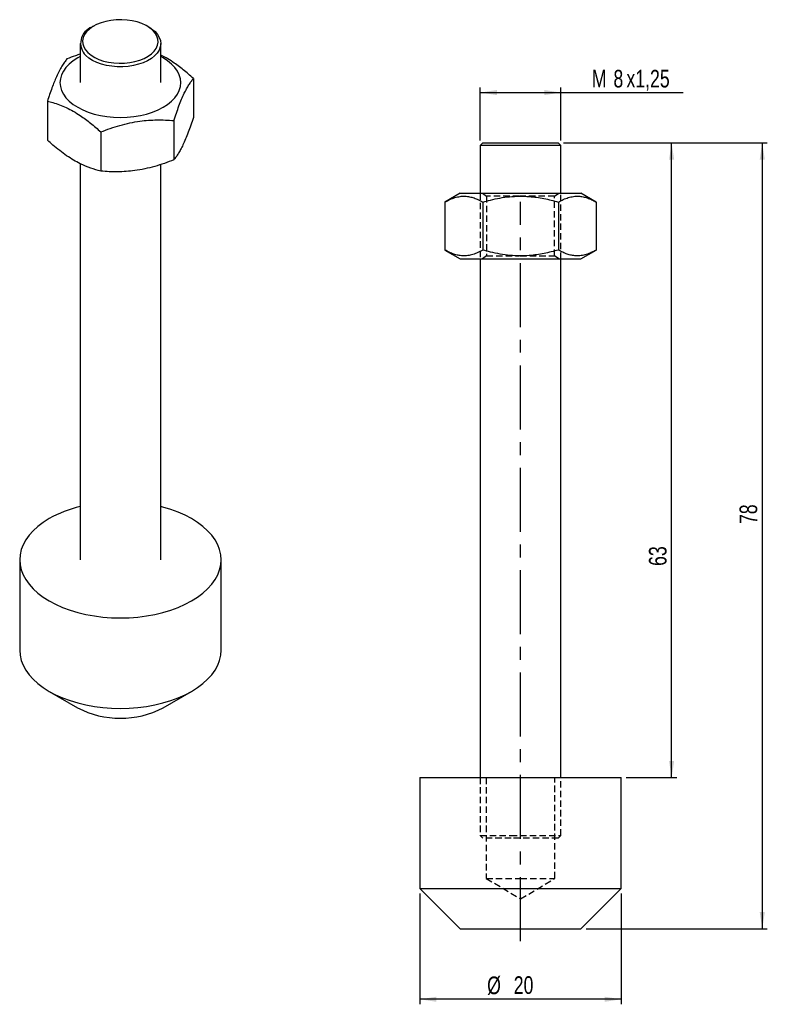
# Model space of a CAD drawing. Extents: x 24.1 to 98.3, y 41.9 to 139.6.
import ezdxf

# ---------------------------------------------------------------- set-up
doc = ezdxf.new("R2010")
doc.units = 0
doc.header["$LTSCALE"] = 0.5
doc.linetypes.add('CENTERX2', pattern=[20.32, 12.7, -2.54, 2.54, -2.54])
doc.linetypes.add('HIDDEN', pattern=[1.905, 1.27, -0.635])
doc.layers.get('0').update_dxf_attribs({"linetype": 'CONTINUOUS'})
doc.layers.add('FORMATO', color=179, linetype='CONTINUOUS')
doc.styles.add('SLDTEXTSTYLE0', font='TXT', dxfattribs={"width": 0.75})
doc.dimstyles.new('SLDDIMSTYLE0', dxfattribs={"dimtxt": 1.75, "dimasz": 1.651, "dimexe": 0, "dimexo": 0.0625, "dimgap": 0.4375, "dimtad": 1, "dimdec": 3, "dimrnd": 1e-09, "dimzin": 12, "dimtxsty": 'SLDTEXTSTYLE0', "dimsah": 1, "dimcen": 0.09, "dimazin": 3, "dimtfac": 1, "dimtdec": 3, "dimtofl": 0, "dimtmove": 0, "dimatfit": 3, "dimtolj": 1, "dimtzin": 12})

# ---------------------------------------------------------------- blocks, each defined once
blk = doc.blocks.new('_D')
at = {"layer": 'FORMATO'}
for p, q in [((69.841, 127.626), (69.841, 132.876)), ((69.841, 132.376), (77.841, 132.376)), ((77.841, 127.626), (77.841, 132.876)), ((77.841, 132.376), (90.001, 132.376))]:
    blk.add_line(p, q, dxfattribs=at)
for points in [[(69.841, 132.376), (71.492, 132.122), (71.492, 132.63)], [(77.841, 132.376), (76.19, 132.63), (76.19, 132.122)]]:
    blk.add_solid(points, dxfattribs=at)
at = {"layer": 'FORMATO', "char_height": 1.75, "attachment_point": 1, "style": 'SLDTEXTSTYLE0'}
for s, insert in [('M', (80.918, 134.632)), ('8', (83.062, 134.632)), ('x1,25', (84.355, 134.632))]:
    blk.add_mtext(s, dxfattribs=dict(at, insert=insert))
blk = doc.blocks.new('_D_1')
at = {"layer": 'FORMATO'}
for p, q in [((78.091, 127.376), (98.341, 127.376)), ((97.841, 127.376), (97.841, 49.376)), ((80.341, 49.376), (98.341, 49.376))]:
    blk.add_line(p, q, dxfattribs=at)
for points in [[(97.841, 127.376), (97.587, 125.725), (98.095, 125.725)], [(97.841, 49.376), (98.095, 51.027), (97.587, 51.027)]]:
    blk.add_solid(points, dxfattribs=at)
at = {"layer": 'FORMATO', "insert": (95.585, 89.547), "char_height": 1.75, "attachment_point": 1, "rotation": 90, "style": 'SLDTEXTSTYLE0'}
blk.add_mtext('78', dxfattribs=at)
blk = doc.blocks.new('_D_2')
at = {"layer": 'FORMATO'}
for p, q in [((63.841, 52.876), (63.841, 41.876)), ((83.841, 52.876), (83.841, 41.876)), ((83.841, 42.376), (63.841, 42.376))]:
    blk.add_line(p, q, dxfattribs=at)
for points in [[(63.841, 42.376), (65.492, 42.122), (65.492, 42.63)], [(83.841, 42.376), (82.19, 42.63), (82.19, 42.122)]]:
    blk.add_solid(points, dxfattribs=at)
at = {"layer": 'FORMATO', "char_height": 1.75, "attachment_point": 1, "style": 'SLDTEXTSTYLE0'}
for s, insert in [('%%c', (70.523, 44.632)), ('20', (73.163, 44.659))]:
    blk.add_mtext(s, dxfattribs=dict(at, insert=insert))
blk = doc.blocks.new('_D_3')
at = {"layer": 'FORMATO', "color": 7}
for p, q in [((78.091, 127.376), (89.341, 127.376)), ((88.841, 64.376), (88.841, 127.376)), ((84.341, 64.376), (89.341, 64.376))]:
    blk.add_line(p, q, dxfattribs=at)
for points in [[(88.841, 127.376), (88.587, 125.725), (89.095, 125.725)], [(88.841, 64.376), (89.095, 66.027), (88.587, 66.027)]]:
    blk.add_solid(points, dxfattribs=at)
at = {"layer": 'FORMATO', "color": 7, "insert": (86.585, 85.39), "char_height": 1.75, "attachment_point": 1, "rotation": 90, "style": 'SLDTEXTSTYLE0'}
blk.add_mtext('63', dxfattribs=at)

msp = doc.modelspace()

# ---------------------------------------------------------------- linework, layer by layer
at = {"color": 7, "linetype": 'CONTINUOUS'}
for p, q in [((31.4564, 138.9749), (31.2796, 138.8728)), ((36.9373, 138.8728), (36.7605, 138.9749)), ((30.1085, 137.2402), (30.1085, 133.3617)), ((38.1085, 133.3617), (38.1085, 137.2402)), ((41.3583, 133.7733), (41.3583, 129.8854)), ((26.8586, 131.5305), (26.8586, 127.6425)), ((39.4157, 129.5881), (39.4157, 125.7001)), ((32.1659, 128.4667), (32.1659, 124.5787)), ((70.0911, 127.376), (69.8411, 127.126)), ((69.8411, 127.126), (69.8411, 122.376)), ((72.8584, 127.126), (69.8411, 127.126)), ((70.0911, 127.376), (72.9198, 127.376)), ((77.8411, 127.126), (72.8584, 127.126)), ((72.9198, 127.376), (77.5911, 127.376)), ((77.8411, 127.126), (77.5911, 127.376)), ((77.8411, 122.376), (77.8411, 127.126)), ((30.1085, 125.3189), (30.1085, 86.0023)), ((38.1085, 86.0023), (38.1085, 125.233)), ((67.8411, 122.376), (66.3356, 121.5068)), ((67.8411, 122.376), (79.8411, 122.376)), ((81.3467, 121.5068), (79.8411, 122.376)), ((66.3356, 121.5068), (66.3356, 116.7453)), ((70.0884, 121.5068), (70.0884, 116.7453)), ((77.5939, 121.5068), (77.5939, 116.7453)), ((81.3467, 121.5068), (81.3467, 116.7453)), ((66.3356, 116.7453), (67.8411, 115.876)), ((79.8411, 115.876), (81.3467, 116.7453)), ((67.8411, 115.876), (79.8411, 115.876)), ((69.8411, 115.876), (69.8411, 64.376)), ((77.8411, 64.376), (77.8411, 115.876)), ((24.1085, 86.0023), (24.1085, 77.0204)), ((44.1085, 77.0204), (44.1085, 86.0023)), ((27.0362, 72.939), (29.8651, 71.3054)), ((38.3518, 71.3054), (41.1807, 72.939)), ((63.8411, 64.376), (63.8411, 53.376)), ((63.8411, 64.376), (83.8411, 64.376)), ((83.8411, 53.376), (83.8411, 64.376)), ((63.8411, 53.376), (67.8411, 49.376)), ((63.8411, 53.376), (83.8411, 53.376)), ((79.8411, 49.376), (83.8411, 53.376)), ((67.8411, 49.376), (79.8411, 49.376))]:
    msp.add_line(p, q, dxfattribs=at)
at = {"color": 7, "linetype": 'HIDDEN'}
for p, q in [((69.8411, 122.376), (69.8411, 115.876)), ((70.0506, 122.376), (70.4661, 122.085)), ((77.2161, 122.085), (77.6317, 122.376)), ((77.8411, 115.876), (77.8411, 122.376)), ((73.717, 122.085), (70.4661, 122.085)), ((70.4661, 122.085), (70.4661, 116.167)), ((77.2161, 122.085), (73.7646, 122.085)), ((77.2161, 116.167), (77.2161, 122.085)), ((70.4661, 116.167), (70.0506, 115.876)), ((70.4661, 116.167), (73.7189, 116.167)), ((73.7976, 116.167), (77.2161, 116.167)), ((77.6317, 115.876), (77.2161, 116.167)), ((69.8411, 64.376), (69.8411, 58.626)), ((70.4411, 64.376), (70.4411, 54.376)), ((77.2411, 54.376), (77.2411, 64.376)), ((77.8411, 58.626), (77.8411, 64.376)), ((69.8411, 58.626), (72.8584, 58.626)), ((69.8411, 58.626), (70.0911, 58.376)), ((72.9198, 58.376), (70.0911, 58.376)), ((72.8584, 58.626), (77.8411, 58.626)), ((77.5911, 58.376), (72.9198, 58.376)), ((77.5911, 58.376), (77.8411, 58.626)), ((70.4411, 54.376), (73.8411, 54.376)), ((70.4411, 54.376), (73.8411, 52.3331)), ((73.8411, 54.376), (77.2411, 54.376)), ((73.8411, 52.3331), (77.2411, 54.376))]:
    msp.add_line(p, q, dxfattribs=at)
at = {"color": 7, "linetype": 'CONTINUOUS', "flags": 128}
for points in [[(30.8866, 136.3366), (31.1925, 136.0832), (31.5577, 135.8575), (31.9749, 135.6641), (32.4355, 135.5069), (32.9302, 135.3892), (33.4488, 135.3133), (33.9809, 135.2808), (34.5156, 135.2923), (35.042, 135.3477), (35.5493, 135.4457), (36.0274, 135.5845), (36.4664, 135.761), (36.8573, 135.9719), (37.1924, 136.2127), (37.4646, 136.4786), (37.6685, 136.7642), (37.8, 137.0636), (37.8563, 137.3707), (37.8363, 137.6794), (37.7404, 137.9833), (37.5706, 138.2762), (37.3303, 138.5521), (37.0244, 138.8056), (36.6592, 139.0313), (36.242, 139.2247), (35.7814, 139.3818), (35.2867, 139.4996), (34.7681, 139.5755), (34.236, 139.608), (33.7013, 139.5964), (33.175, 139.5411), (32.6676, 139.443), (32.1895, 139.3043), (31.7505, 139.1277), (31.3596, 138.9169), (31.0245, 138.676), (30.7523, 138.4101), (30.5484, 138.1246), (30.4169, 137.8252), (30.3606, 137.518), (30.3806, 137.2094), (30.4765, 136.9055), (30.6463, 136.6126), (30.8866, 136.3366)], [(36.9373, 138.8728), (37.2344, 138.681), (37.5451, 138.4219), (37.7918, 138.1407), (37.9699, 137.8428), (38.076, 137.5336), (38.1083, 137.219), (38.066, 136.9048), (37.95, 136.5968), (37.7625, 136.3009), (37.5069, 136.0224), (37.188, 135.7666), (36.8117, 135.5382), (36.3851, 135.3416), (35.916, 135.1803), (35.4133, 135.0574), (34.8863, 134.9752), (34.3448, 134.9351), (33.7988, 134.938), (33.2587, 134.9838), (32.7344, 135.0716), (32.2356, 135.1998), (31.7718, 135.366), (31.3515, 135.5672), (30.9825, 135.7995), (30.6718, 136.0586), (30.6718, 136.0586)], [(30.1085, 135.9434), (29.8658, 135.8109), (29.4175, 135.5213), (29.0281, 135.2045), (28.7026, 134.8645), (28.4452, 134.5057), (28.2589, 134.1324), (28.1462, 133.7495), (28.1085, 133.3617), (28.1462, 132.9739), (28.2589, 132.5909), (28.4452, 132.2177), (28.7026, 131.8588), (29.0281, 131.5189), (29.4175, 131.2021), (29.8658, 130.9125), (30.3675, 130.6536), (30.9163, 130.4289), (31.5052, 130.241), (32.1268, 130.0923), (32.7733, 129.9848), (33.4367, 129.9197), (34.1085, 129.8979), (34.7802, 129.9197), (35.4436, 129.9848), (36.0901, 130.0923), (36.7118, 130.241), (37.3006, 130.4289), (37.8494, 130.6536), (38.3511, 130.9125), (38.7994, 131.2021), (39.1888, 131.5189), (39.5143, 131.8588), (39.7718, 132.2177), (39.958, 132.5909), (40.0707, 132.9739), (40.1085, 133.3617), (40.0707, 133.7495), (39.958, 134.1324), (39.7718, 134.5057), (39.5143, 134.8645), (39.1888, 135.2045), (38.7994, 135.5213), (38.3511, 135.8109), (38.1085, 135.9434)], [(27.0374, 90.0843), (26.448, 89.713), (25.9169, 89.3135), (25.4482, 88.8887), (25.0454, 88.442), (24.7115, 87.9767), (24.4492, 87.4964), (24.2604, 87.0048), (24.1465, 86.5054), (24.1085, 86.0023), (24.1465, 85.4992), (24.2604, 84.9999), (24.4492, 84.5082), (24.7115, 84.0279), (25.0454, 83.5626), (25.4482, 83.1159), (25.9169, 82.6911), (26.448, 82.2916), (27.0374, 81.9203), (27.6806, 81.58), (28.3727, 81.2734), (29.1085, 81.0028), (29.8823, 80.7703), (30.6883, 80.5776), (31.5203, 80.4261), (32.372, 80.3171), (33.2369, 80.2514), (34.1085, 80.2294), (34.98, 80.2514), (35.8449, 80.3171), (36.6966, 80.4261), (37.5287, 80.5776), (38.3346, 80.7703), (39.1085, 81.0028), (39.8442, 81.2734), (40.5363, 81.58), (41.1795, 81.9203), (41.7689, 82.2916), (42.3, 82.6911), (42.7687, 83.1159), (43.1715, 83.5626), (43.5054, 84.0279), (43.7677, 84.5082), (43.9565, 84.9999), (44.0704, 85.4992), (44.1085, 86.0023), (44.0704, 86.5054), (43.9565, 87.0048), (43.7677, 87.4964), (43.5054, 87.9767), (43.1715, 88.442), (42.7687, 88.8887), (42.3, 89.3135), (41.7689, 89.713), (41.1795, 90.0843), (40.5363, 90.4246), (39.8442, 90.7312), (39.1085, 91.0018), (38.3346, 91.2343), (38.1085, 91.2932)], [(24.1085, 77.0204), (24.1465, 76.5172), (24.2604, 76.0179), (24.4492, 75.5262), (24.7115, 75.0459), (25.0454, 74.5806), (25.4482, 74.1339), (25.9169, 73.7092), (26.448, 73.3096), (27.0374, 72.9383), (27.6806, 72.5981), (28.3727, 72.2915), (29.1085, 72.0209), (29.8823, 71.7884), (30.6883, 71.5956), (31.5203, 71.4442), (32.372, 71.3352), (33.2369, 71.2694), (34.1085, 71.2475), (34.98, 71.2694), (35.8449, 71.3352), (36.6966, 71.4442), (37.5287, 71.5956), (38.3346, 71.7884), (39.1085, 72.0209), (39.8442, 72.2915), (40.5363, 72.5981), (41.1795, 72.9383), (41.7689, 73.3096), (42.3, 73.7092), (42.7687, 74.1339), (43.1715, 74.5806), (43.5054, 75.0459), (43.7677, 75.5262), (43.9565, 76.0179), (44.0704, 76.5172), (44.1085, 77.0204)]]:
    msp.add_lwpolyline(points, dxfattribs=at)
at = {"color": 7, "linetype": 'CONTINUOUS'}
for centre, radius, start, end in [((31.8591, 137.2749), 1.6997, 109.935795, 225.691685), ((32.9737, 79.509), 12.1276, 103.665897, 119.307062), ((34.1085, 79.4399), 9.1748, 242.45152, 297.54848)]:
    msp.add_arc(centre, radius, start, end, dxfattribs=at)
for points, knots in [([(30.1085, 136.1842), (29.9511, 136.1343), (29.5107, 135.9943), (29.0789, 135.8247), (28.8012, 135.7157)], [0, 0, 0, 0, 0.3571825, 1, 1, 1, 1]), ([(41.3583, 133.7733), (41.0249, 134.0682), (40.3549, 134.6608), (39.4416, 135.3301), (38.689, 135.8011), (38.2857, 136.0033), (38.1085, 136.0922)], [0, 0, 0, 0, 0.3143284, 0.6316937, 0.8380785, 1, 1, 1, 1]), ([(28.8012, 135.7157), (28.7175, 135.6073), (28.5497, 135.3901), (28.2915, 134.9889), (28.0281, 134.5156), (27.7745, 133.9871), (27.5341, 133.4216), (27.3076, 132.8352), (27.0819, 132.2047), (26.9331, 131.7555), (26.8586, 131.5305)], [0, 0, 0, 0, 0.1320272, 0.2645688, 0.3992705, 0.5349979, 0.6498837, 0.7654005, 0.8825052, 1, 1, 1, 1]), ([(39.4157, 129.5881), (39.4994, 129.8406), (39.6673, 130.3465), (39.9254, 131.0575), (40.1888, 131.7195), (40.4424, 132.2836), (40.6828, 132.7542), (40.9093, 133.1435), (41.135, 133.4857), (41.2838, 133.6773), (41.3583, 133.7733)], [0, 0, 0, 0, 0.13202718, 0.26456882, 0.39927045, 0.53499785, 0.64988372, 0.76540046, 0.88250518, 1, 1, 1, 1]), ([(26.8586, 131.5305), (27.0374, 131.4843), (27.4346, 131.3816), (28.0604, 131.1703), (28.7399, 130.8868), (29.4307, 130.5306), (30.2397, 130.0321), (31.1589, 129.3565), (31.8289, 128.7644), (32.1659, 128.4667)], [0, 0, 0, 0, 0.10324025, 0.22946081, 0.35564824, 0.48492264, 0.61419372, 0.80599228, 1, 1, 1, 1]), ([(32.1659, 128.4667), (32.4784, 128.5871), (33.1048, 128.8283), (34.068, 129.1322), (35.0513, 129.3787), (35.9977, 129.5428), (36.895, 129.6342), (37.7401, 129.6664), (38.5826, 129.6525), (39.1377, 129.6096), (39.4157, 129.5881)], [0, 0, 0, 0, 0.13202718, 0.26456882, 0.39927045, 0.53499785, 0.64988372, 0.76540046, 0.88250518, 1, 1, 1, 1]), ([(41.3583, 129.8854), (41.2745, 129.6329), (41.1067, 129.1269), (40.8486, 128.416), (40.5851, 127.754), (40.3315, 127.1899), (40.0911, 126.7193), (39.8647, 126.33), (39.6389, 125.9878), (39.4902, 125.7961), (39.4157, 125.7001)], [0, 0, 0, 0, 0.1320272, 0.2645688, 0.3992705, 0.5349979, 0.6498837, 0.7654005, 0.8825052, 1, 1, 1, 1]), ([(32.1659, 124.5787), (31.8325, 124.6689), (31.1625, 124.8502), (30.249, 125.2329), (29.4481, 125.6631), (28.763, 126.0983), (28.0775, 126.6014), (27.4402, 127.1214), (27.0374, 127.4824), (26.8586, 127.6425)], [0, 0, 0, 0, 0.19197515, 0.38580513, 0.51185406, 0.63790536, 0.76731432, 0.8967598, 1, 1, 1, 1]), ([(39.4157, 125.7001), (39.1031, 125.5797), (38.4768, 125.3385), (37.5135, 125.0346), (36.5302, 124.7882), (35.5838, 124.624), (34.6866, 124.5326), (33.8415, 124.5005), (32.999, 124.5143), (32.4439, 124.5572), (32.1659, 124.5787)], [0, 0, 0, 0, 0.1320272, 0.2645688, 0.3992705, 0.5349979, 0.6498837, 0.7654005, 0.8825052, 1, 1, 1, 1]), ([(66.3356, 121.5068), (66.4974, 121.595), (66.8216, 121.7718), (67.3202, 121.9615), (67.8292, 122.0771), (68.3191, 122.0988), (68.7835, 122.0407), (69.221, 121.92), (69.6571, 121.7435), (69.9444, 121.5858), (70.0884, 121.5068)], [0, 0, 0, 0, 0.1320272, 0.2645688, 0.3992705, 0.5349979, 0.6498837, 0.7654005, 0.8825052, 1, 1, 1, 1]), ([(70.0884, 121.5068), (70.3411, 121.5766), (70.9029, 121.7316), (71.7879, 121.9154), (72.7488, 122.0485), (73.7258, 122.1007), (74.8698, 122.0621), (76.1699, 121.8847), (77.1174, 121.6332), (77.5939, 121.5068)], [0, 0, 0, 0, 0.10324025, 0.22946081, 0.35564824, 0.48492264, 0.61419372, 0.80599228, 1, 1, 1, 1]), ([(77.5939, 121.5068), (77.7557, 121.595), (78.0799, 121.7718), (78.5785, 121.9615), (79.0875, 122.0771), (79.5774, 122.0988), (80.0419, 122.0407), (80.4793, 121.92), (80.9154, 121.7435), (81.2028, 121.5858), (81.3467, 121.5068)], [0, 0, 0, 0, 0.13202718, 0.26456882, 0.39927045, 0.53499785, 0.64988372, 0.76540046, 0.88250518, 1, 1, 1, 1]), ([(70.0884, 116.7453), (69.9266, 116.657), (69.6024, 116.4802), (69.1037, 116.2905), (68.5947, 116.175), (68.1048, 116.1532), (67.6404, 116.2113), (67.2029, 116.332), (66.7668, 116.5086), (66.4795, 116.6663), (66.3356, 116.7453)], [0, 0, 0, 0, 0.13202718, 0.26456882, 0.39927045, 0.53499785, 0.64988372, 0.76540046, 0.88250518, 1, 1, 1, 1]), ([(77.5939, 116.7453), (77.1225, 116.6201), (76.175, 116.3684), (74.8831, 116.1913), (73.7504, 116.1518), (72.7815, 116.2004), (71.8121, 116.3319), (70.9108, 116.5183), (70.3411, 116.6755), (70.0884, 116.7453)], [0, 0, 0, 0, 0.19197515, 0.38580513, 0.51185406, 0.63790536, 0.76731432, 0.8967598, 1, 1, 1, 1]), ([(81.3467, 116.7453), (81.1849, 116.657), (80.8607, 116.4802), (80.3621, 116.2905), (79.8531, 116.175), (79.3632, 116.1532), (78.8987, 116.2113), (78.4613, 116.332), (78.0252, 116.5086), (77.7378, 116.6663), (77.5939, 116.7453)], [0, 0, 0, 0, 0.1320272, 0.2645688, 0.3992705, 0.5349979, 0.6498837, 0.7654005, 0.8825052, 1, 1, 1, 1])]:
    msp.add_open_spline(points, degree=3, knots=knots, dxfattribs=at)
at = {"layer": 'FORMATO', "linetype": 'CENTERX2'}
msp.add_line((73.8411, 48.1375), (73.8411, 121.5302), dxfattribs=at)

# ---------------------------------------------------------------- dimensions: what is measured, and where the dimension line sits
at = {"layer": 'FORMATO'}
for base, p1, p2, text, picture, middle in [((77.8411, 132.376), (69.8411, 127.126), (77.8411, 127.126), 'M<>x1,25', '_D', (85.4596, 132.376)), ((63.8411, 42.376), (83.8411, 53.376), (63.8411, 53.376), '%%c<>', '_D_2', (73.136, 42.376))]:
    dim = msp.add_linear_dim(base=base, p1=p1, p2=p2, text=text, dimstyle='SLDDIMSTYLE0', dxfattribs=at)
    dim.commit()
    dim.dimension.update_dxf_attribs({"geometry": picture, "text_midpoint": middle, "dimtype": 160})
dim = msp.add_linear_dim(base=(97.8411, 49.376), p1=(77.5911, 127.376), p2=(79.8411, 49.376), angle=90, dimstyle='SLDDIMSTYLE0', dxfattribs=at)
dim.commit()
dim.dimension.update_dxf_attribs({"geometry": '_D_1', "text_midpoint": (97.8411, 90.8405), "dimtype": 160})
at = {"layer": 'FORMATO', "color": 7}
dim = msp.add_linear_dim(base=(88.8411, 127.376), p1=(83.8411, 64.376), p2=(77.5911, 127.376), angle=90, dimstyle='SLDDIMSTYLE0', dxfattribs=at)
dim.commit()
dim.dimension.update_dxf_attribs({"geometry": '_D_3', "text_midpoint": (88.8411, 86.6833), "dimtype": 160})

doc.saveas('drawing.dxf')
